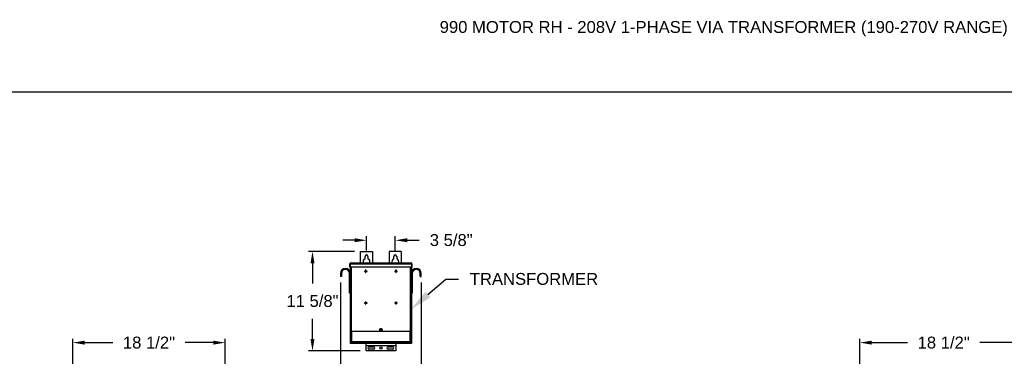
# Model space of a CAD drawing. Header units: inches. Extents: x 170 to 312, y 215 to 248.
# Tile 160 of 256: x 199.26 to 207.02, y 225.41 to 228.06. Entities that reach past the tile are written whole.
import ezdxf
from ezdxf import colors
from ezdxf.entities.mleader import LeaderData, LeaderLine
from ezdxf.math import Vec2, Vec3

# ---------------------------------------------------------------- set-up
doc = ezdxf.new("R2010")
doc.units = ezdxf.units.IN
doc.header["$LTSCALE"] = 0.25
doc.header["$MEASUREMENT"] = 0
doc.layers.add('208V 1-PHASE 60HZ VIA TRANSFORMER (190-207 RANGE)', color=4, linetype='Continuous')
doc.layers.add('ANNOTATIONS', color=1, linetype='Continuous')
doc.styles.add('ARIAL', font='arial.ttf', dxfattribs={"height": 0.09375})
doc.dimstyles.new('STANDARD$0', dxfattribs={"dimtxt": 0.09375, "dimasz": 0.09375, "dimexe": 0.03125, "dimexo": 0.046875, "dimgap": 0.09, "dimtad": 0, "dimtih": 1, "dimtoh": 1, "dimdec": 4, "dimzin": 0, "dimdsep": 46, "dimtxsty": 'ARIAL', "dimcen": 0.09, "dimadec": 0, "dimazin": 0, "dimtfac": 1, "dimtdec": 4, "dimtofl": 0, "dimtmove": 0, "dimatfit": 1, "dimfxl": 1, "dimtolj": 1, "dimtzin": 0, "dimarcsym": 0})

# ---------------------------------------------------------------- blocks, each defined once
blk = doc.blocks.new('*D170')
at = {"layer": 'ANNOTATIONS', "color": 0, "lineweight": -2, "transparency": 16777216}
for p, q in [((199.682, 225.2084), (199.682, 225.5464)), ((199.7757, 225.5152), (199.9972, 225.5152)), ((200.7889, 225.5152), (200.5674, 225.5152)), ((200.8827, 223.8187), (200.8827, 225.5464))]:
    blk.add_line(p, q, dxfattribs=at)
at = {"layer": 'ANNOTATIONS', "color": 0, "transparency": 16777216}
for points in [[(199.7757, 225.5308), (199.7757, 225.4995), (199.682, 225.5152)], [(200.7889, 225.5308), (200.7889, 225.4995), (200.8827, 225.5152)]]:
    blk.add_solid(points, dxfattribs=at)
at = {"layer": 'defpoints', "color": 0, "transparency": 16777216}
for p in [(200.8827, 225.5152), (199.682, 225.1615), (200.8827, 223.7718)]:
    blk.add_point(p, dxfattribs=at)
at = {"layer": 'ANNOTATIONS', "color": 0, "transparency": 16777216, "insert": (200.2823, 225.5152), "char_height": 0.09375, "attachment_point": 5, "style": 'ARIAL'}
blk.add_mtext('\\A1;18 1/2"', dxfattribs=at)
blk = doc.blocks.new('*D172')
at = {"layer": 'ANNOTATIONS', "color": 0, "lineweight": -2, "transparency": 16777216}
for p, q in [((205.8827, 223.8187), (205.8827, 225.5464)), ((205.9764, 225.5152), (206.2576, 225.5152)), ((207.1089, 225.5152), (206.8278, 225.5152)), ((207.2027, 225.1001), (207.2027, 225.5464))]:
    blk.add_line(p, q, dxfattribs=at)
at = {"layer": 'ANNOTATIONS', "color": 0, "transparency": 16777216}
for points in [[(205.9764, 225.5308), (205.9764, 225.4995), (205.8827, 225.5152)], [(207.1089, 225.5308), (207.1089, 225.4995), (207.2027, 225.5152)]]:
    blk.add_solid(points, dxfattribs=at)
at = {"layer": 'defpoints', "color": 0, "transparency": 16777216}
for p in [(205.8827, 225.5152), (207.2027, 225.0532), (205.8827, 223.7718)]:
    blk.add_point(p, dxfattribs=at)
at = {"layer": 'ANNOTATIONS', "color": 0, "transparency": 16777216, "insert": (206.5427, 225.5152), "char_height": 0.09375, "attachment_point": 5, "style": 'ARIAL'}
blk.add_mtext('\\A1;18 1/2"', dxfattribs=at)
blk = doc.blocks.new('*D173')
at = {"layer": 'ANNOTATIONS', "color": 0, "lineweight": -2, "transparency": 16777216}
for p, q in [((201.9023, 226.2347), (201.5394, 226.2347)), ((201.5706, 226.141), (201.5706, 225.9809)), ((201.5706, 225.5439), (201.5706, 225.704)), ((201.9453, 225.4501), (201.5394, 225.4501))]:
    blk.add_line(p, q, dxfattribs=at)
at = {"layer": 'ANNOTATIONS', "color": 0, "transparency": 16777216}
for points in [[(201.555, 226.141), (201.5863, 226.141), (201.5706, 226.2347)], [(201.555, 225.5439), (201.5863, 225.5439), (201.5706, 225.4501)]]:
    blk.add_solid(points, dxfattribs=at)
at = {"layer": 'defpoints', "color": 0, "transparency": 16777216}
for p in [(201.9492, 226.2347), (201.5706, 225.4501), (201.9921, 225.4501)]:
    blk.add_point(p, dxfattribs=at)
at = {"layer": 'ANNOTATIONS', "color": 0, "transparency": 16777216, "insert": (201.5706, 225.8909), "char_height": 0.09375, "attachment_point": 2, "style": 'ARIAL'}
blk.add_mtext('\\A1;11 5/8"', dxfattribs=at)
blk = doc.blocks.new('*D174')
at = {"layer": 'ANNOTATIONS', "color": 0, "lineweight": -2, "transparency": 16777216}
for p, q in [((201.996, 226.2426), (201.996, 226.3543)), ((202.2226, 226.2426), (202.2226, 226.3543)), ((201.9023, 226.323), (201.8085, 226.323)), ((202.3164, 226.323), (202.4101, 226.323))]:
    blk.add_line(p, q, dxfattribs=at)
at = {"layer": 'ANNOTATIONS', "color": 0, "transparency": 16777216}
for points in [[(201.9023, 226.3387), (201.9023, 226.3074), (201.996, 226.323)], [(202.3164, 226.3387), (202.3164, 226.3074), (202.2226, 226.323)]]:
    blk.add_solid(points, dxfattribs=at)
at = {"layer": 'defpoints', "color": 0, "transparency": 16777216}
for p in [(202.2226, 226.323), (201.996, 226.1957), (202.2226, 226.1957)]:
    blk.add_point(p, dxfattribs=at)
at = {"layer": 'ANNOTATIONS', "color": 0, "transparency": 16777216, "insert": (202.6632, 226.3715), "char_height": 0.09375, "attachment_point": 2, "style": 'ARIAL'}
blk.add_mtext('\\A1;3 5/8"', dxfattribs=at)
blk = doc.blocks.new('*D175')
at = {"layer": 'ANNOTATIONS', "color": 0, "lineweight": -2, "transparency": 16777216}
for p, q in [((201.7916, 225.9907), (201.7916, 225.2321)), ((202.4271, 225.9907), (202.4271, 225.2321)), ((201.6978, 225.2634), (201.6041, 225.2634)), ((202.5208, 225.2634), (202.6146, 225.2634))]:
    blk.add_line(p, q, dxfattribs=at)
at = {"layer": 'ANNOTATIONS', "color": 0, "transparency": 16777216}
for points in [[(201.6978, 225.279), (201.6978, 225.2477), (201.7916, 225.2634)], [(202.5208, 225.279), (202.5208, 225.2477), (202.4271, 225.2634)]]:
    blk.add_solid(points, dxfattribs=at)
at = {"layer": 'defpoints', "color": 0, "transparency": 16777216}
for p in [(201.7916, 226.0376), (202.4271, 226.0376), (202.4271, 225.2634)]:
    blk.add_point(p, dxfattribs=at)
at = {"layer": 'ANNOTATIONS', "color": 0, "transparency": 16777216, "insert": (202.1355, 225.2634), "char_height": 0.09375, "attachment_point": 5, "style": 'ARIAL'}
blk.add_mtext('\\A1;12 3/8"', dxfattribs=at)

msp = doc.modelspace()

# ---------------------------------------------------------------- linework, layer by layer
at = {"layer": '208V 1-PHASE 60HZ VIA TRANSFORMER (190-207 RANGE)'}
for p, q in [((201.94916, 226.23474), (202.04291, 226.23474)), ((201.94916, 226.14398), (201.94916, 226.23474)), ((201.98432, 226.17742), (201.98432, 226.19568)), ((202.00776, 226.19568), (202.00776, 226.17742)), ((202.04291, 226.23474), (202.04291, 226.14398)), ((202.26948, 226.23474), (202.17573, 226.23474)), ((202.17573, 226.23474), (202.17573, 226.14398)), ((202.21088, 226.17742), (202.21088, 226.19568)), ((202.23432, 226.19568), (202.23432, 226.17742)), ((202.26948, 226.23474), (202.26948, 226.14398)), ((201.86514, 226.13787), (201.86813, 226.13787)), ((201.86514, 226.11078), (201.86514, 226.13787)), ((201.86813, 226.11078), (201.86514, 226.11078)), ((201.86813, 226.13787), (201.86813, 226.11078)), ((201.86857, 226.13787), (202.35006, 226.13787)), ((201.86857, 226.13787), (201.86857, 226.11078)), ((202.35006, 226.11078), (201.86857, 226.11078)), ((201.86908, 226.13965), (201.86908, 226.1401)), ((201.86908, 225.50818), (201.86908, 226.11078)), ((201.87126, 226.14398), (202.34738, 226.14398)), ((201.8752, 226.11078), (201.8752, 225.60193)), ((202.34344, 225.60193), (202.34344, 226.11078)), ((202.34955, 226.1401), (202.34955, 226.13965)), ((202.34955, 226.11078), (202.34955, 225.50818)), ((202.35006, 226.13787), (202.35006, 226.11078)), ((202.35349, 226.13787), (202.35051, 226.13787)), ((202.35051, 226.13787), (202.35051, 226.11078)), ((202.35051, 226.11078), (202.35349, 226.11078)), ((202.35349, 226.13787), (202.35349, 226.11078)), ((201.79906, 226.06131), (201.79158, 226.06131)), ((201.79158, 226.06131), (201.79158, 226.03756)), ((201.79906, 226.03756), (201.79158, 226.03756)), ((201.79906, 226.06131), (201.79906, 226.03756)), ((201.86161, 225.90474), (201.86161, 226.06131)), ((201.86161, 226.06131), (201.86908, 226.06131)), ((201.98868, 226.07999), (201.97995, 226.07999)), ((201.97995, 226.07999), (201.97995, 226.077)), ((201.97995, 226.077), (201.98868, 226.077)), ((201.98868, 226.08872), (201.98868, 226.07999)), ((201.99167, 226.08872), (201.98868, 226.08872)), ((201.98868, 226.077), (201.98868, 226.06827)), ((201.98868, 226.06827), (201.99167, 226.06827)), ((201.99167, 226.07999), (201.99167, 226.08872)), ((202.0004, 226.07999), (201.99167, 226.07999)), ((201.99167, 226.06827), (201.99167, 226.077)), ((201.99167, 226.077), (202.0004, 226.077)), ((202.0004, 226.077), (202.0004, 226.07999)), ((202.22697, 226.07999), (202.21823, 226.07999)), ((202.21823, 226.07999), (202.21823, 226.077)), ((202.21823, 226.077), (202.22697, 226.077)), ((202.22995, 226.08872), (202.22697, 226.08872)), ((202.22697, 226.08872), (202.22697, 226.07999)), ((202.22697, 226.077), (202.22697, 226.06827)), ((202.22697, 226.06827), (202.22995, 226.06827)), ((202.22995, 226.07999), (202.22995, 226.08872)), ((202.23868, 226.07999), (202.22995, 226.07999)), ((202.22995, 226.077), (202.23868, 226.077)), ((202.22995, 226.06827), (202.22995, 226.077)), ((202.23868, 226.077), (202.23868, 226.07999)), ((202.35703, 226.06131), (202.34955, 226.06131)), ((202.35703, 226.06131), (202.35703, 225.90474)), ((202.41958, 226.06131), (202.42705, 226.06131)), ((202.41958, 226.03756), (202.41958, 226.06131)), ((202.41958, 226.03756), (202.42705, 226.03756)), ((202.42705, 226.03756), (202.42705, 226.06131)), ((201.86908, 225.90474), (201.86161, 225.90474)), ((202.34955, 225.90474), (202.35703, 225.90474)), ((201.98868, 225.82936), (201.97995, 225.82936)), ((201.97995, 225.82936), (201.97995, 225.82637)), ((201.97995, 225.82637), (201.98868, 225.82637)), ((201.99167, 225.83809), (201.98868, 225.83809)), ((201.98868, 225.83809), (201.98868, 225.82936)), ((201.98868, 225.82637), (201.98868, 225.81764)), ((201.98868, 225.81764), (201.99167, 225.81764)), ((201.99167, 225.82936), (201.99167, 225.83809)), ((202.0004, 225.82936), (201.99167, 225.82936)), ((201.99167, 225.81764), (201.99167, 225.82637)), ((201.99167, 225.82637), (202.0004, 225.82637)), ((202.0004, 225.82637), (202.0004, 225.82936)), ((202.22697, 225.82936), (202.21823, 225.82936)), ((202.21823, 225.82936), (202.21823, 225.82637)), ((202.21823, 225.82637), (202.22697, 225.82637)), ((202.22697, 225.83809), (202.22697, 225.82936)), ((202.22995, 225.83809), (202.22697, 225.83809)), ((202.22697, 225.82637), (202.22697, 225.81764)), ((202.22697, 225.81764), (202.22995, 225.81764)), ((202.22995, 225.82936), (202.22995, 225.83809)), ((202.23868, 225.82936), (202.22995, 225.82936)), ((202.22995, 225.81764), (202.22995, 225.82637)), ((202.22995, 225.82637), (202.23868, 225.82637)), ((202.23868, 225.82637), (202.23868, 225.82936)), ((202.34955, 225.60193), (201.86908, 225.60193)), ((201.87207, 225.60193), (201.87207, 225.50818)), ((201.87207, 225.59653), (201.87433, 225.59653)), ((201.87433, 225.60193), (201.87433, 225.52438)), ((201.87826, 225.60193), (201.87826, 225.52438)), ((202.11518, 225.62342), (202.10346, 225.62342)), ((202.10346, 225.6117), (202.11518, 225.6117)), ((202.34038, 225.52438), (202.34038, 225.60193)), ((202.34431, 225.52438), (202.34431, 225.60193)), ((202.34431, 225.59653), (202.34657, 225.59653)), ((202.34657, 225.50818), (202.34657, 225.60193)), ((201.86908, 225.52381), (201.87207, 225.52381)), ((202.34955, 225.50818), (201.86908, 225.50818)), ((201.87433, 225.52438), (202.34431, 225.52438)), ((201.87494, 225.52006), (201.87494, 225.52241)), ((201.8752, 225.50818), (201.8752, 225.51864)), ((201.87588, 225.52134), (201.87588, 225.52006)), ((201.87732, 225.52046), (201.87732, 225.52438)), ((201.87732, 225.52046), (202.34132, 225.52046)), ((201.87901, 225.51693), (201.87901, 225.51599)), ((201.87901, 225.51693), (202.33963, 225.51693)), ((201.87901, 225.51599), (202.33963, 225.51599)), ((201.90466, 225.52046), (201.90466, 225.51693)), ((201.96329, 225.52006), (201.90466, 225.52006)), ((201.94376, 225.51992), (201.94376, 225.51693)), ((201.94376, 225.51992), (202.05613, 225.51992)), ((201.96329, 225.52046), (201.96329, 225.51992)), ((201.99213, 225.45013), (201.99213, 225.50818)), ((202.22651, 225.48996), (201.99213, 225.48996)), ((202.22651, 225.48908), (201.99213, 225.48908)), ((201.99994, 225.52046), (201.99994, 225.51693)), ((202.01557, 225.48236), (202.05268, 225.48236)), ((202.03659, 225.51992), (202.03659, 225.52046)), ((202.18204, 225.52006), (202.03659, 225.52006)), ((202.05613, 225.51693), (202.05613, 225.51992)), ((202.16251, 225.51992), (202.16251, 225.51693)), ((202.16251, 225.51992), (202.27488, 225.51992)), ((202.16596, 225.48236), (202.20307, 225.48236)), ((202.18204, 225.52046), (202.18204, 225.51992)), ((202.21869, 225.52046), (202.21869, 225.51693)), ((202.22651, 225.50818), (202.22651, 225.45013)), ((202.25534, 225.51992), (202.25534, 225.52046)), ((202.31398, 225.52006), (202.25534, 225.52006)), ((202.27488, 225.51693), (202.27488, 225.51992)), ((202.31398, 225.51693), (202.31398, 225.52046)), ((202.3183, 225.52046), (202.3183, 225.51693)), ((202.3183, 225.51599), (202.3183, 225.50818)), ((202.33963, 225.51693), (202.33963, 225.51599)), ((202.34132, 225.52438), (202.34132, 225.52046)), ((202.34276, 225.52134), (202.34276, 225.52006)), ((202.34344, 225.51864), (202.34344, 225.50818)), ((202.34369, 225.52006), (202.34369, 225.52241)), ((202.34657, 225.52381), (202.34955, 225.52381)), ((202.22651, 225.45013), (201.99213, 225.45013)), ((202.05268, 225.46478), (202.01557, 225.46478)), ((202.20307, 225.46478), (202.16596, 225.46478))]:
    msp.add_line(p, q, dxfattribs=at)
for centre, radius in [((202.10932, 225.61756), 0.00586), ((202.10932, 225.47357), 0.00879)]:
    msp.add_circle(centre, radius, dxfattribs=at)
for centre, radius, start, end in [((201.99604, 226.15271), 0.02734, 115.376934, 198.621435), ((201.99604, 226.19568), 0.01172, 0, 180), ((201.99604, 226.15271), 0.02734, 341.378539, 64.623033), ((202.2226, 226.15271), 0.02734, 115.376934, 198.621435), ((202.2226, 226.19568), 0.01172, 0, 180), ((202.2226, 226.15271), 0.02734, 341.378539, 64.623033), ((201.83033, 226.06131), 0.03875, 0, 180), ((202.3883, 226.06131), 0.03875, 0, 180), ((201.83033, 226.06131), 0.03128, 0, 180), ((202.3883, 226.06131), 0.03127, 0, 180), ((202.10346, 225.61756), 0.00586, 90, 270), ((202.11518, 225.61756), 0.00586, 270, 90), ((201.87901, 225.52006), 0.00406, 180, 270), ((201.87901, 225.52006), 0.00313, 180, 270), ((202.01557, 225.47357), 0.00879, 90, 270), ((202.05268, 225.47357), 0.00879, 270, 90), ((202.16596, 225.47357), 0.00879, 90, 270), ((202.20307, 225.47357), 0.00879, 270, 90), ((202.33963, 225.52006), 0.00313, 270, 0), ((202.33963, 225.52006), 0.00406, 270, 0)]:
    msp.add_arc(centre, radius, start, end, dxfattribs=at)
for points, knots in [([(201.87126, 226.14398), (201.87046, 226.14398), (201.86966, 226.14382), (201.86818, 226.14321), (201.8675, 226.14276), (201.86637, 226.14162), (201.86592, 226.14095), (201.8653, 226.13947), (201.86514, 226.13867), (201.86514, 226.13787)], [0, 0, 0, 0, 0.25, 0.25, 0.5, 0.5, 0.75, 0.75, 1, 1, 1, 1]), ([(201.86925, 226.14021), (201.86918, 226.14017), (201.86877, 226.13991), (201.86829, 226.13908), (201.86818, 226.13827), (201.86813, 226.13787)], [0, 0, 0, 0, 0.0891638, 0.5445851, 1, 1, 1, 1]), ([(201.86857, 226.13787), (201.8688, 226.13867), (201.86902, 226.13947), (201.86947, 226.14095), (201.86969, 226.14162), (201.87014, 226.14276), (201.87036, 226.14321), (201.87081, 226.14382), (201.87103, 226.14398), (201.87126, 226.14398)], [0, 0, 0, 0, 0.25, 0.25, 0.5, 0.5, 0.75, 0.75, 1, 1, 1, 1]), ([(202.34738, 226.14398), (202.34761, 226.14398), (202.34783, 226.14382), (202.34828, 226.14321), (202.3485, 226.14276), (202.34895, 226.14162), (202.34917, 226.14095), (202.34962, 226.13947), (202.34984, 226.13867), (202.35006, 226.13787)], [0, 0, 0, 0, 0.25, 0.25, 0.5, 0.5, 0.75, 0.75, 1, 1, 1, 1]), ([(202.35349, 226.13787), (202.35349, 226.13867), (202.35334, 226.13947), (202.35272, 226.14095), (202.35227, 226.14162), (202.35114, 226.14276), (202.35046, 226.14321), (202.34898, 226.14382), (202.34818, 226.14398), (202.34738, 226.14398)], [0, 0, 0, 0, 0.25, 0.25, 0.5, 0.5, 0.75, 0.75, 1, 1, 1, 1]), ([(202.35051, 226.13787), (202.35046, 226.13827), (202.35035, 226.13908), (202.34987, 226.13991), (202.34946, 226.14017), (202.34939, 226.14021)], [0, 0, 0, 0, 0.4554149, 0.9108362, 1, 1, 1, 1]), ([(201.87826, 225.52438), (201.87774, 225.52442), (201.87723, 225.52445), (201.87628, 225.52453), (201.87584, 225.52456), (201.87512, 225.52464), (201.87483, 225.52468), (201.87443, 225.52475), (201.87433, 225.52479), (201.87433, 225.52482)], [0, 0, 0, 0, 0.25, 0.25, 0.5, 0.5, 0.75, 0.75, 1, 1, 1, 1]), ([(201.87433, 225.52438), (201.87439, 225.52386), (201.87451, 225.52283), (201.87542, 225.52156), (201.87643, 225.52078), (201.87713, 225.52067), (201.87732, 225.52064)], [0, 0, 0, 0, 0.2962227, 0.5924445, 0.8886662, 1, 1, 1, 1]), ([(202.34431, 225.52482), (202.34431, 225.52479), (202.3442, 225.52475), (202.34381, 225.52468), (202.34352, 225.52464), (202.34279, 225.52456), (202.34236, 225.52453), (202.34141, 225.52445), (202.3409, 225.52442), (202.34038, 225.52438)], [0, 0, 0, 0, 0.25, 0.25, 0.5, 0.5, 0.75, 0.75, 1, 1, 1, 1]), ([(202.34132, 225.52064), (202.34151, 225.52067), (202.34221, 225.52078), (202.34322, 225.52156), (202.34413, 225.52283), (202.34425, 225.52386), (202.34431, 225.52438)], [0, 0, 0, 0, 0.1113338, 0.4075555, 0.7037773, 1, 1, 1, 1])]:
    msp.add_open_spline(points, degree=3, knots=knots, dxfattribs=at)
at = {"layer": 'defpoints'}
msp.add_lwpolyline([(213.72204, 214.75854), (194.25216, 214.75854), (194.25216, 227.49365), (213.72204, 227.49365)], close=True, dxfattribs=at)

# ---------------------------------------------------------------- texts
at = {"layer": 'ANNOTATIONS', "insert": (202.57261, 228.05267), "char_height": 0.09375, "width": 4.6220629, "attachment_point": 1, "line_spacing_factor": 0.86134, "style": 'ARIAL'}
msp.add_mtext('990 MOTOR RH - 208V 1-PHASE VIA TRANSFORMER (190-270V RANGE)', dxfattribs=at)

# ---------------------------------------------------------------- dimensions: what is measured, and where the dimension line sits
at = {"layer": 'ANNOTATIONS'}
for base, p1, p2, text, picture, middle in [((202.2226, 226.32303), (201.99604, 226.19568), (202.2226, 226.19568), '3 5/8"', '*D174', (202.66317, 226.32303)), ((202.42705, 225.26337), (201.79158, 226.03756), (202.42705, 226.03756), '12 3/8"', '*D175', (202.13549, 225.26337))]:
    dim = msp.add_linear_dim(base=base, p1=p1, p2=p2, text=text, dimstyle='STANDARD$0', dxfattribs=at)
    dim.commit()
    dim.dimension.update_dxf_attribs({"geometry": picture, "text_midpoint": middle, "dimtype": 160})
dim = msp.add_linear_dim(base=(201.57065, 225.45013), p1=(201.94916, 226.23474), p2=(201.99213, 225.45013), angle=90, text='11 5/8"', dimstyle='STANDARD$0', dxfattribs=at)
dim.commit()
dim.dimension.update_dxf_attribs({"geometry": '*D173', "text_midpoint": (201.57065, 225.84244), "dimtype": 160})
for base, p1, p2, picture, middle in [((200.88265, 225.51515), (199.68196, 225.16152), (200.88265, 223.77179), '*D170', (200.28231, 225.51515)), ((205.88265, 225.51515), (207.20269, 225.05324), (205.88265, 223.77179), '*D172', (206.54267, 225.51515))]:
    dim = msp.add_linear_dim(base=base, p1=p1, p2=p2, text='18 1/2"', dimstyle='STANDARD$0', override={"dimtxsty": 'ARIAL'}, dxfattribs=at)
    dim.commit()
    dim.dimension.update_dxf_attribs({"geometry": picture, "text_midpoint": middle})

# ---------------------------------------------------------------- leaders
ml = msp.add_multileader_mtext('Standard', dxfattribs=at)
ml.set_content('TRANSFORMER', color=256, style='ARIAL')
ml.set_leader_properties()
ml.build(insert=Vec2(0, 0))
ml.multileader.update_dxf_attribs({"dogleg_length": 0.36, "arrow_head_size": 0.18})
ctx = ml.context
ctx.base_point, ctx.char_height, ctx.arrow_head_size, ctx.landing_gap_size, ctx.plane_origin = Vec3(202.71966, 226.01727), 0.09375, 0.18, 0.09, Vec3(202.34695, 225.6591)
notes = []
notes.append((ctx, [(0, (1, 1, 0), (202.62171, 226.01727), (1, 0), 0.09796, [(0, [(202.34344, 225.7761)], 0, [])])]))
ctx.mtext.insert, ctx.mtext.flow_direction = Vec3(202.80966, 226.06495), 5
for ctx, leaders in notes:
    for number, flags, end, landing, length, lines in leaders:
        leader = LeaderData()
        leader.index, (leader.has_last_leader_line, leader.has_dogleg_vector, leader.attachment_direction) = number, flags
        leader.last_leader_point, leader.dogleg_vector, leader.dogleg_length = Vec3(end), Vec3(landing), length
        for number, points, colour, breaks in lines:
            line = LeaderLine()
            line.index, line.vertices, line.color, line.breaks = number, Vec3.list(points), colors.encode_raw_color(colour), breaks
            leader.lines.append(line)
        ctx.leaders.append(leader)

doc.saveas('drawing.dxf')
